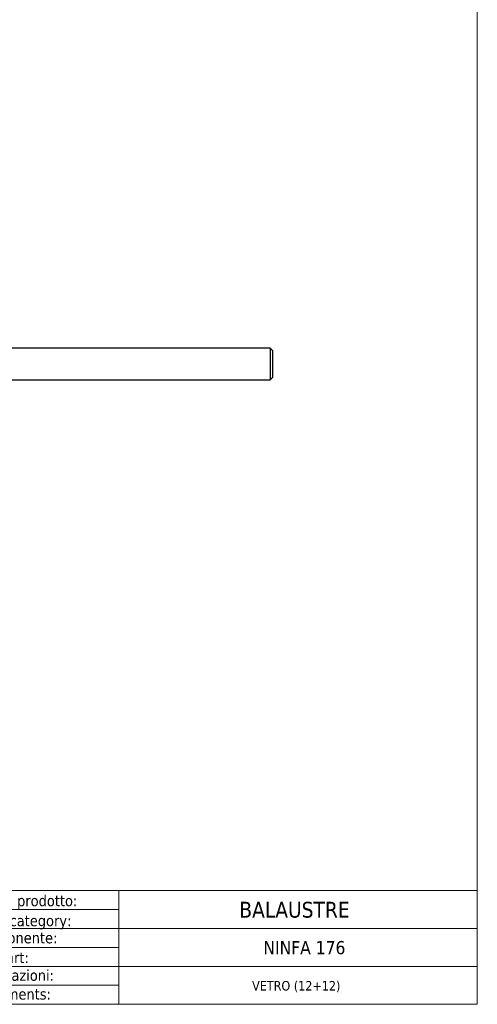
# Model space of a CAD drawing. Header units: millimetres. Extents: x -1769 to 4940, y 2360 to 9272.
import ezdxf

# ---------------------------------------------------------------- set-up
doc = ezdxf.new("R2010")
doc.units = ezdxf.units.MM
doc.layers.get('0').update_dxf_attribs({"lineweight": 13})
for name, color, linetype, lineweight in [('Bordo (ISO)', 7, 'Continuous', 18), ('FISSAGGIO M12', 213, 'Continuous', 9), ('Visibile (ISO)', 7, 'Continuous', 18)]:
    doc.layers.add(name, color=color, linetype=linetype, lineweight=lineweight)
doc.styles.get("Standard").update_dxf_attribs({"font": 'TAHOMA.TTF'})
doc.styles.add('Testo nota (ISO)', font='TAHOMA.TTF')

# ---------------------------------------------------------------- blocks, each defined once
blk = doc.blocks.new('Cartigli Cart pres')
at = {"layer": 'Visibile (ISO)', "color": 7, "linetype": 'Continuous', "lineweight": 18}
for p, q in [((463.9527689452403, 27.61498518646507), (263.9527689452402, 27.61498518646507)), ((355.9527689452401, 27.61498518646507), (355.9527689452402, 6.014985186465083)), ((395.9527689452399, 27.61498518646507), (395.9527689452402, 6.014985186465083)), ((355.9527689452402, 24.01498518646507), (395.9527689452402, 24.01498518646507)), ((355.9527689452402, 20.41498518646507), (463.9527689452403, 20.41498518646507)), ((355.9527689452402, 16.81498518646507), (395.9527689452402, 16.81498518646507)), ((355.9527689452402, 13.21498518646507), (463.9527689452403, 13.21498518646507)), ((355.9527689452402, 9.614985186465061), (395.9527689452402, 9.614985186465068)), ((453.952774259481, 6.014985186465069), (263.9527689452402, 6.014985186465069)), ((263.9527689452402, 6.014985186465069), (463.9527689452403, 6.014985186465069))]:
    blk.add_line(p, q, dxfattribs=at)
at = {"layer": 'Visibile (ISO)'}
for p, q in [((263.9527689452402, 27.61498518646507), (263.9527689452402, 6.014985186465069)), ((463.9527689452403, 27.61498518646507), (463.9527689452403, 6.014985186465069)), ((272.7753661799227, 22.80784764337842), (271.9310439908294, 21.00643808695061)), ((282.3256297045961, 23.18544295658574), (273.3693584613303, 23.18544295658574)), ((281.6490590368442, 21.73277304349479), (282.3256297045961, 23.18544295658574)), ((266.8204192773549, 21.0064380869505), (266.1214826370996, 19.50735878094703)), ((271.9310439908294, 21.00643808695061), (266.8204192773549, 21.0064380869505)), ((273.6364493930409, 21.00643808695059), (273.9775304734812, 21.7327730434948)), ((280.2810807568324, 21.00643808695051), (273.6364493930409, 21.00643808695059)), ((273.9775304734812, 21.7327730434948), (281.6490590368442, 21.73277304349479)), ((283.8552080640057, 20.98909937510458), (281.788846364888, 16.55616871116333)), ((283.874473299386, 21.00643808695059), (283.8552080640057, 20.98909937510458)), ((285.5686957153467, 21.00643808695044), (283.874473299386, 21.00643808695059)), ((287.2741011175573, 21.00643808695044), (284.869759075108, 19.50735878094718)), ((284.869759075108, 19.50735878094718), (285.5686957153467, 21.00643808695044)), ((293.9187324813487, 21.00643808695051), (287.2741011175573, 21.00643808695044)), ((297.3271310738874, 20.62790937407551), (295.4264980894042, 16.55616871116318)), ((302.3932186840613, 21.00643808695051), (297.9215599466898, 21.00643808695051)), ((304.3225636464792, 21.00643808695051), (303.0684920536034, 20.24223821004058)), ((306.7008264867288, 21.00643808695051), (304.3225636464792, 21.00643808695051)), ((310.288686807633, 21.00643808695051), (306.670990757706, 18.73517358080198)), ((310.9615578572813, 21.00643808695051), (310.288686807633, 21.00643808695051)), ((314.3696093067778, 20.62714244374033), (313.1515312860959, 18.00883862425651)), ((319.4828818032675, 21.00643808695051), (314.9643955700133, 21.00643808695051)), ((266.1214826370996, 19.50735878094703), (271.2321073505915, 19.50735878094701)), ((271.2321073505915, 19.50735878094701), (269.1800293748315, 15.10293964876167)), ((270.8854347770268, 15.10293964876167), (272.9375127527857, 19.50735878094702)), ((272.9375127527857, 19.50735878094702), (278.9036359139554, 19.50735878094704)), ((278.5457803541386, 18.73517358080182), (274.7000813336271, 18.73517358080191)), ((278.9036359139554, 19.50735878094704), (278.5457803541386, 18.73517358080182)), ((279.910104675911, 18.00883862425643), (280.8753000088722, 20.07251816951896)), ((283.8353328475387, 17.28250366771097), (287.4306629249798, 19.50735878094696)), ((287.4306629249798, 19.50735878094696), (292.5412876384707, 19.50735878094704)), ((292.1834320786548, 18.73517358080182), (288.337733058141, 18.73517358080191)), ((292.5412876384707, 19.50735878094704), (292.1834320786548, 18.73517358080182)), ((293.5477564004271, 18.00883862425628), (294.5129517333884, 20.07251816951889)), ((297.1319034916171, 16.55616871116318), (298.5074107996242, 19.5073587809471)), ((298.5074107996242, 19.5073587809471), (301.0627231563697, 19.5073587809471)), ((301.0627231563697, 19.5073587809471), (299.6872158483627, 16.55616871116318)), ((302.0691919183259, 18.00883862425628), (304.4735339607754, 19.50735878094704)), ((305.3290324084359, 19.50735878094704), (303.7094418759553, 16.03632054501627)), ((304.4735339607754, 19.50735878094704), (305.3290324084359, 19.50735878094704)), ((306.670990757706, 18.73517358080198), (307.2952892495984, 20.07303941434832)), ((309.9140567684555, 16.55616871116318), (311.5559649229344, 20.07292008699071)), ((315.19242627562, 18.73517358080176), (315.5558733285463, 19.50735878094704)), ((317.7533301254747, 18.73517358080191), (315.19242627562, 18.73517358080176)), ((315.5558733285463, 19.50735878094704), (318.1111856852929, 19.50735878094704)), ((318.1111856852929, 19.50735878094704), (317.7533301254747, 18.73517358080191)), ((318.9564492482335, 17.6619573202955), (320.0777415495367, 20.07389173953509)), ((274.1055759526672, 18.35648090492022), (273.0233017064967, 16.03624697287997)), ((274.9728162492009, 16.55616871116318), (275.3083058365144, 17.28250366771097)), ((275.3083058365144, 17.28250366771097), (277.8692096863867, 17.28250366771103)), ((277.8692096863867, 17.28250366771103), (277.5281286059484, 16.55616871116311)), ((280.9389394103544, 16.55616871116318), (279.910104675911, 18.00883862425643)), ((282.8176810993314, 15.10293964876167), (283.8353328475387, 17.28250366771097)), ((287.7432276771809, 18.35648090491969), (286.660953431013, 16.03624697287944)), ((288.6104679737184, 16.55616871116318), (289.0074639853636, 17.28250366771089)), ((289.0074639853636, 17.28250366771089), (291.5068614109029, 17.28250366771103)), ((291.5068614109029, 17.28250366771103), (291.1657803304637, 16.55616871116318)), ((294.5765911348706, 16.55616871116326), (293.5477564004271, 18.00883862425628)), ((300.8899027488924, 15.4815485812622), (302.0691919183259, 18.00883862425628)), ((304.9767683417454, 15.1029396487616), (308.5497324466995, 17.28250366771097)), ((308.5497324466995, 17.28250366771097), (307.9698862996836, 16.03554160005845)), ((313.1515312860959, 18.00883862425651), (310.7695552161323, 16.55616871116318)), ((314.1803660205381, 16.55616871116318), (314.515855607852, 17.28250366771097)), ((314.515855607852, 17.28250366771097), (318.3615895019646, 17.28250366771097)), ((269.1800293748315, 15.10293964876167), (270.8854347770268, 15.10293964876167)), ((273.6178070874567, 15.10293964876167), (278.1363210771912, 15.10293964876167)), ((277.5281286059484, 16.55616871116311), (274.9728162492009, 16.55616871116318)), ((278.730510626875, 15.48095623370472), (279.2335340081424, 16.55616871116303)), ((279.2335340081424, 16.55616871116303), (280.262368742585, 15.1029396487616)), ((280.262368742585, 15.1029396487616), (282.8176810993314, 15.10293964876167)), ((281.788846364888, 16.55616871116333), (280.9389394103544, 16.55616871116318)), ((287.2554588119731, 15.10293964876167), (292.1946150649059, 15.10293964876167)), ((291.1657803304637, 16.55616871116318), (288.6104679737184, 16.55616871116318)), ((292.1946150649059, 15.10293964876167), (292.8711857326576, 16.55616871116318)), ((292.8711857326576, 16.55616871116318), (293.9000204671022, 15.10293964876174)), ((293.9000204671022, 15.10293964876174), (300.2954364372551, 15.10293964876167)), ((295.4264980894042, 16.55616871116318), (294.5765911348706, 16.55616871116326)), ((299.6872158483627, 16.55616871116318), (297.1319034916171, 16.55616871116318)), ((304.3039129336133, 15.10293964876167), (304.9767683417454, 15.1029396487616)), ((308.5647201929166, 15.10293964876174), (310.0929845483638, 15.10293964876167)), ((310.7695552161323, 16.55616871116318), (309.9140567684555, 16.55616871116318)), ((310.0929845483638, 15.10293964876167), (312.4749606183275, 16.55616871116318)), ((312.4749606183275, 16.55616871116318), (312.231445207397, 16.03791796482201)), ((312.8251682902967, 15.10293964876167), (322.8751378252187, 15.1029396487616)), ((323.5517084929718, 16.55616871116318), (314.1803660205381, 16.55616871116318)), ((322.8751378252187, 15.1029396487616), (323.5517084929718, 16.55616871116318))]:
    blk.add_line(p, q, dxfattribs=at)
at = {"layer": 'Visibile (ISO)', "color": 7, "linetype": 'Continuous', "lineweight": 25}
blk.add_line((355.9527689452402, 9.614985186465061), (263.9527689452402, 9.614985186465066), dxfattribs=at)
at = {"layer": 'Visibile (ISO)'}
for centre, radius, start, end in [((273.3693584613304, 22.52944295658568), 0.656000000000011, 90, 154.8874739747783), ((280.2810807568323, 20.35043808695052), 0.6560000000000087, 334.9342253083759, 90), ((293.9187324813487, 20.35043808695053), 0.6559999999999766, 334.9342253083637, 90), ((297.9215599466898, 20.3504380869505), 0.6560000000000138, 90, 154.9774754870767), ((302.3767240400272, 20.31141549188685), 0.6952182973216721, 354.2893674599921, 88.64048144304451), ((306.7008264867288, 20.35043808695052), 0.6559999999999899, 334.9844744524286, 90), ((310.9615578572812, 20.35043808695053), 0.6559999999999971, 334.9729728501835, 90), ((314.9643955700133, 20.35043808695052), 0.6560000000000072, 90, 155.0513761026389), ((319.4828818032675, 20.35043808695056), 0.65599999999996, 335.0665962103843, 90), ((274.7000813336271, 18.07917358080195), 0.6559999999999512, 90, 154.993278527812), ((288.337733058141, 18.07917358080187), 0.6560000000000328, 90, 154.9932785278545), ((318.3615895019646, 17.93850366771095), 0.6559999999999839, 270, 335.0665962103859), ((273.6178070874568, 15.75893964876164), 0.6559999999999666, 154.9932785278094, 270), ((278.1363210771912, 15.75893964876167), 0.6560000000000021, 270, 334.9281025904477), ((287.2554588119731, 15.75893964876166), 0.6559999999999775, 154.9932785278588, 270), ((300.2954364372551, 15.75893964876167), 0.6560000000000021, 270, 334.9852074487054), ((304.3039129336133, 15.75893964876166), 0.6559999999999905, 154.9861877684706, 270), ((308.5647201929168, 15.75893964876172), 0.65599999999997, 155.0612404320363, 270), ((312.8251682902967, 15.75893964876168), 0.6559999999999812, 154.8321298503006, 270)]:
    blk.add_arc(centre, radius, start, end, dxfattribs=at)
at = {"layer": 'Visibile (ISO)', "char_height": 2.089644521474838, "attachment_point": 5, "line_spacing_factor": 0.3468810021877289, "style": 'Testo nota (ISO)'}
for s, insert in [('\\fTahoma|b0|i0;\\H2.0896;Categoria prodotto:', (375.9527689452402, 25.36367667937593)), ('\\fTahoma|b0|i0;\\H2.0896;{\\fTahoma|b0|i0;\\H2.0896;Product category:}', (375.9527689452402, 21.57188943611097)), ('\\fTahoma|b0|i0;\\H2.0896;Componente:', (375.9527689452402, 18.33194832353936)), ('\\fTahoma|b0|i0;\\H2.0896;Part:', (375.9527689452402, 14.85334184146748)), ('\\fTahoma|b0|i0;\\H2.0896;Annotazioni:', (375.9527689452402, 11.49681477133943)), ('\\fTahoma|b0|i0;\\H2.0896;Comments:', (375.9527689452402, 7.931648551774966))]:
    blk.add_mtext(s, dxfattribs=dict(at, insert=insert))
at = {"layer": 'Visibile (ISO)', "color": 7, "insert": (308.9527689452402, 7.769019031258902), "char_height": 0.975167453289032, "attachment_point": 5}
blk.add_mtext("\\fTahoma|b1|i0;\\H0.9752;QUESTO DISEGNO E' DI NOSTRA PROPRIETA'. NESSUNA RIPRODUZIONE E' CONSENTITA SENZA LA NOSTRA AUTORIZZAZIONE", dxfattribs=at)
at = {"layer": 'Visibile (ISO)', "style": 'Testo nota (ISO)'}
for tag, p, height in [('Categoria_001', (424.057768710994, 22.47898512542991), 3.00000011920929), ('Componente_001', (422.1165189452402, 15.56498518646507), 2.5), ('Annotazioni_001', (418.0124684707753, 8.714985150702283), 1.800000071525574)]:
    blk.add_attdef(tag, p, '', height=height, dxfattribs=at)
blk = doc.blocks.new('Bordi bordo pres')
at = {"layer": 'Bordo (ISO)'}
for p, q in [((205, 292), (205, 5)), ((205, 4.999999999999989), (5.000000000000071, 4.999999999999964))]:
    blk.add_line(p, q, dxfattribs=at)

msp = doc.modelspace()

# ---------------------------------------------------------------- linework, layer by layer
at = {"layer": 'FISSAGGIO M12', "linetype": 'ByBlock', "lineweight": -2}
for points in [[(-1447.883461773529, 8946.490141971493), (-1585.883461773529, 8946.490141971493)], [(-1585.883461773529, 8934.490141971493), (-1447.883461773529, 8934.490141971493)]]:
    msp.add_lwpolyline(points, dxfattribs=at)
msp.add_lwpolyline([(-1446.883461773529, 8945.490141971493), (-1447.883461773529, 8946.490141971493), (-1447.883461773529, 8934.490141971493), (-1446.883461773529, 8935.490141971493)], close=True, dxfattribs=at)

# ---------------------------------------------------------------- block references
at = {"xscale": 2, "yscale": 2, "zscale": 2}
msp.add_blockref('Bordi bordo pres', (-1779.271588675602, 8687.58842917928), dxfattribs=at)
ref = msp.add_blockref('Cartigli Cart pres', (-2297.177126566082, 8685.558458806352), dxfattribs=dict(xscale=2, yscale=2, zscale=2))
ref.add_attrib('Categoria_001', 'BALAUSTRE', (-1459.588589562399, 8730.48042905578), dxfattribs={"layer": 'Visibile (ISO)', "height": 6.000000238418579, "style": 'Testo nota (ISO)'})
ref.add_attrib('Componente_001', 'NINFA 176', (-1450.454088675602, 8716.593429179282), dxfattribs={"layer": 'Visibile (ISO)', "height": 5, "style": 'Testo nota (ISO)'})
ref.add_attrib('Annotazioni_001', 'VETRO (12+12)', (-1454.733389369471, 8702.826429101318), dxfattribs={"layer": 'Visibile (ISO)', "height": 3.600000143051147, "style": 'Testo nota (ISO)'})

doc.saveas('drawing.dxf')
